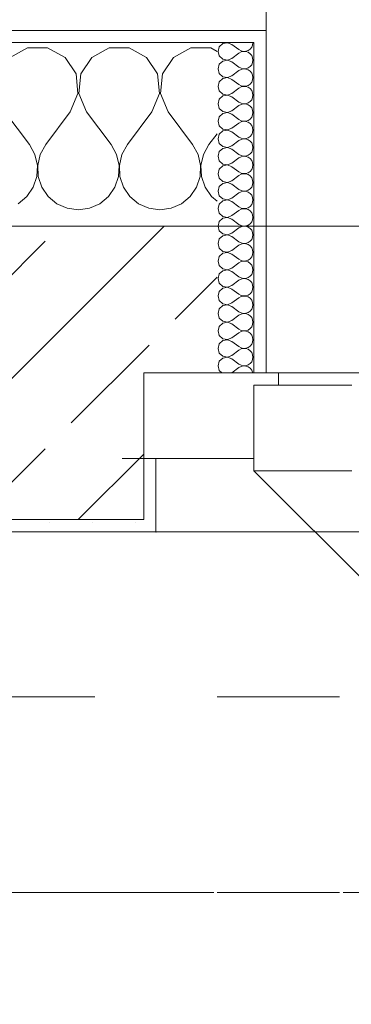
# Model space of a CAD drawing. Header units: metres. Extents: x -3.6 to 90.7, y -11.1 to 18.
# Tile 88 of 256: x 1.019 to 1.29, y 13.059 to 13.864. Entities that reach past the tile are written whole.
import ezdxf

# ---------------------------------------------------------------- set-up
doc = ezdxf.new("R2010")
doc.units = ezdxf.units.M
doc.header["$MEASUREMENT"] = 0
for name, pattern in [('Achse', [0.2, 0.1, -0.05, 0, -0.05]), ('Strichlinie doppelt', [0.546806, 0.264583, -0.105833, 0.070556, -0.105833]), ('Strichlinie eng', [0.115, 0.075, -0.04]), ('Untersicht', [0.1, 0.075, -0.025])]:
    doc.linetypes.add(name, pattern=pattern)
for name, color, linetype in [('152 - Bemaßung_ Beschriftung.Ausbau', 7, 'Continuous'), ('451 - Universal.Achsen Raster', 7, 'Continuous'), ('603 - Struktur.Bodenplatte_ Decke Roh', 7, 'Continuous'), ('604 - Struktur.Wand Aussen', 7, 'Continuous'), ('608 - Struktur.Träger', 7, 'Continuous'), ('650 - Abdeckung.Fußboden Aufbau', 7, 'Continuous'), ('Neubau_653 - Abdeckung.TB Verkofferung', 7, 'Continuous')]:
    doc.layers.add(name, color=color, linetype=linetype)
doc.styles.add('ERSTELLTER_STIL_2', font='txt')
doc.dimstyles.new('ERSTELLTER_STIL__1', dxfattribs={"dimtxt": 0.1, "dimasz": 0.0532, "dimexe": 0.18, "dimexo": 0.0625, "dimgap": 0, "dimtad": 1, "dimzin": 0, "dimdsep": 46, "dimtxsty": 'ERSTELLTER_STIL_2', "dimblk": 'ARROWHEAD_2', "dimblk1": 'ARROWHEAD_2', "dimblk2": 'ARROWHEAD_2', "dimcen": 0.09, "dimse1": 1, "dimse2": 1, "dimclrd": 7, "dimclre": 7, "dimclrt": 7, "dimazin": 0, "dimtfac": 1, "dimtdec": 4, "dimtmove": 0, "dimatfit": 3, "dimfxl": 1, "dimtolj": 1, "dimtzin": 0, "dimarcsym": 0})
doc.dimstyles.new('ERSTELLTER_STIL__3', dxfattribs={"dimtxt": 0.1, "dimasz": 0.0532, "dimexe": 0.18, "dimexo": 0.0625, "dimgap": 0, "dimtad": 1, "dimtih": 1, "dimtoh": 1, "dimzin": 0, "dimdsep": 46, "dimtxsty": 'ERSTELLTER_STIL_2', "dimblk": 'ARROWHEAD_2', "dimblk1": 'ARROWHEAD_2', "dimblk2": 'ARROWHEAD_2', "dimcen": 0.09, "dimse1": 1, "dimse2": 1, "dimclrd": 7, "dimclre": 7, "dimclrt": 7, "dimazin": 0, "dimtfac": 1, "dimtdec": 4, "dimtmove": 0, "dimatfit": 3, "dimfxl": 1, "dimtolj": 1, "dimtzin": 0, "dimarcsym": 0})
doc.dimstyles.new('ERSTELLTER_STIL__9', dxfattribs={"dimtxt": 0.1, "dimasz": 0.0532, "dimexe": 0.18, "dimexo": 0.0625, "dimgap": 0, "dimtad": 1, "dimtih": 1, "dimtoh": 1, "dimzin": 0, "dimdsep": 46, "dimtxsty": 'ERSTELLTER_STIL_2', "dimblk": 'ARROWHEAD_2', "dimblk1": 'ARROWHEAD_2', "dimblk2": 'ARROWHEAD_2', "dimcen": 0.09, "dimse1": 1, "dimse2": 1, "dimclrd": 7, "dimclre": 7, "dimclrt": 7, "dimazin": 0, "dimtfac": 1, "dimtdec": 4, "dimtmove": 2, "dimatfit": 3, "dimfxl": 1, "dimtolj": 1, "dimtzin": 0, "dimarcsym": 0})
pattern_1 = [(0, (0, 0), (0, 0.08660254), [0, -0.05]), (0, (0.025, 0.0433), (0, 0.08660254), [0, -0.05])]
pattern_2 = [(45, (0, 0), (-0.01767767, 0.01767767), [0, -0.025])]

# ---------------------------------------------------------------- blocks, each defined once
blk = doc.blocks.new('*X14')
at = {"layer": '604 - Struktur.Wand Aussen', "color": 7, "linetype": 'Continuous', "lineweight": 5}
for p, q in [((1.02521, 13.84066), (1.0109, 13.83299)), ((1.04145, 13.84066), (1.02521, 13.84066)), ((1.05576, 13.83299), (1.04145, 13.84066)), ((1.09188, 13.84066), (1.07757, 13.83299)), ((1.10812, 13.84066), (1.09188, 13.84066)), ((1.12243, 13.83299), (1.10812, 13.84066)), ((1.15855, 13.84066), (1.14424, 13.83299)), ((1.17479, 13.84066), (1.15855, 13.84066)), ((1.18, 13.83787), (1.17479, 13.84066)), ((1.06475, 13.81947), (1.05576, 13.83299)), ((1.07757, 13.83299), (1.06858, 13.81947)), ((1.13142, 13.81947), (1.12243, 13.83299)), ((1.14424, 13.83299), (1.13525, 13.81947)), ((1.06629, 13.8033), (1.06475, 13.81947)), ((1.06858, 13.81947), (1.06705, 13.8033)), ((1.13295, 13.8033), (1.13142, 13.81947)), ((1.13525, 13.81947), (1.13371, 13.8033)), ((1.06, 13.78833), (1.06629, 13.8033)), ((1.06705, 13.8033), (1.07333, 13.78833)), ((1.12667, 13.78833), (1.13295, 13.8033)), ((1.13371, 13.8033), (1.14, 13.78833)), ((1.00667, 13.78833), (1.02667, 13.76167)), ((1.06, 13.78833), (1.04, 13.76167)), ((1.07333, 13.78833), (1.09333, 13.76167)), ((1.12667, 13.78833), (1.10667, 13.76167)), ((1.14, 13.78833), (1.16, 13.76167)), ((1.18, 13.77056), (1.17333, 13.76167)), ((1.03112, 13.75362), (1.02667, 13.76167)), ((1.04, 13.76167), (1.03555, 13.75362)), ((1.09778, 13.75362), (1.09333, 13.76167)), ((1.10667, 13.76167), (1.10222, 13.75362)), ((1.16445, 13.75362), (1.16, 13.76167)), ((1.17333, 13.76167), (1.16888, 13.75362)), ((1.0332, 13.74466), (1.03112, 13.75362)), ((1.03555, 13.75362), (1.03347, 13.74466)), ((1.09987, 13.74466), (1.09778, 13.75362)), ((1.10222, 13.75362), (1.10013, 13.74466)), ((1.16653, 13.74466), (1.16445, 13.75362)), ((1.16888, 13.75362), (1.1668, 13.74466)), ((1.03275, 13.73547), (1.0332, 13.74466)), ((1.03347, 13.74466), (1.03391, 13.73547)), ((1.09942, 13.73547), (1.09987, 13.74466)), ((1.10013, 13.74466), (1.10058, 13.73547)), ((1.16609, 13.73547), (1.16653, 13.74466)), ((1.1668, 13.74466), (1.16725, 13.73547)), ((1.02981, 13.72676), (1.03275, 13.73547)), ((1.03391, 13.73547), (1.03685, 13.72676)), ((1.09648, 13.72676), (1.09942, 13.73547)), ((1.10058, 13.73547), (1.10352, 13.72676)), ((1.16315, 13.72676), (1.16609, 13.73547)), ((1.16725, 13.73547), (1.17019, 13.72676)), ((1.01752, 13.71331), (1.02461, 13.71918)), ((1.02461, 13.71918), (1.02981, 13.72676)), ((1.03685, 13.72676), (1.04206, 13.71918)), ((1.04206, 13.71918), (1.04914, 13.71331)), ((1.08419, 13.71331), (1.09127, 13.71918)), ((1.09127, 13.71918), (1.09648, 13.72676)), ((1.10352, 13.72676), (1.10873, 13.71918)), ((1.10873, 13.71918), (1.11581, 13.71331)), ((1.15086, 13.71331), (1.15794, 13.71918)), ((1.15794, 13.71918), (1.16315, 13.72676)), ((1.17019, 13.72676), (1.17539, 13.71918)), ((1.17539, 13.71918), (1.18, 13.71536)), ((1.04914, 13.71331), (1.05756, 13.7096)), ((1.07578, 13.7096), (1.08419, 13.71331)), ((1.11581, 13.71331), (1.12422, 13.7096)), ((1.14244, 13.7096), (1.15086, 13.71331)), ((1.05756, 13.7096), (1.06667, 13.70833)), ((1.06667, 13.70833), (1.07578, 13.7096)), ((1.12422, 13.7096), (1.13333, 13.70833)), ((1.13333, 13.70833), (1.14244, 13.7096))]:
    blk.add_line(p, q, dxfattribs=at)
blk = doc.blocks.new('*X34')
at = {"layer": '604 - Struktur.Wand Aussen', "color": 7, "linetype": 'Continuous', "lineweight": 5}
for p, q in [((1.18178, 13.84161), (1.18071, 13.83786)), ((1.18466, 13.84425), (1.18178, 13.84161)), ((1.1885, 13.84497), (1.18466, 13.84425)), ((1.19214, 13.84357), (1.1885, 13.84497)), ((1.19214, 13.84357), (1.19786, 13.83929)), ((1.20696, 13.83973), (1.20822, 13.84124)), ((1.20822, 13.84124), (1.20901, 13.84305)), ((1.20901, 13.84305), (1.20929, 13.845)), ((1.18071, 13.83786), (1.18178, 13.8341)), ((1.18178, 13.8341), (1.18466, 13.83147)), ((1.1885, 13.83074), (1.19214, 13.83214)), ((1.19214, 13.83214), (1.19786, 13.83643)), ((1.19786, 13.83929), (1.19958, 13.83833)), ((1.19958, 13.83738), (1.19786, 13.83643)), ((1.19958, 13.83833), (1.2015, 13.83789)), ((1.2015, 13.83783), (1.19958, 13.83738)), ((1.2015, 13.83789), (1.20347, 13.83798)), ((1.20347, 13.83773), (1.2015, 13.83783)), ((1.20347, 13.83798), (1.20534, 13.83861)), ((1.20534, 13.8371), (1.20347, 13.83773)), ((1.20534, 13.83861), (1.20696, 13.83973)), ((1.20696, 13.83599), (1.20534, 13.8371)), ((1.20822, 13.83447), (1.20696, 13.83599)), ((1.20901, 13.83267), (1.20822, 13.83447)), ((1.20929, 13.83071), (1.20901, 13.83267)), ((1.18178, 13.82733), (1.18071, 13.82357)), ((1.18466, 13.82996), (1.18178, 13.82733)), ((1.18466, 13.83147), (1.1885, 13.83074)), ((1.1885, 13.83069), (1.18466, 13.82996)), ((1.19214, 13.82929), (1.1885, 13.83069)), ((1.19214, 13.82929), (1.19786, 13.825)), ((1.19786, 13.825), (1.19958, 13.82405)), ((1.19958, 13.82405), (1.2015, 13.8236)), ((1.2015, 13.8236), (1.20347, 13.8237)), ((1.20347, 13.8237), (1.20534, 13.82433)), ((1.20534, 13.82433), (1.20696, 13.82544)), ((1.20696, 13.82544), (1.20822, 13.82696)), ((1.20822, 13.82696), (1.20901, 13.82876)), ((1.20901, 13.82876), (1.20929, 13.83071)), ((1.18071, 13.82357), (1.18178, 13.81982)), ((1.18178, 13.81982), (1.18466, 13.81718)), ((1.18466, 13.81567), (1.18178, 13.81304)), ((1.18466, 13.81718), (1.1885, 13.81646)), ((1.1885, 13.8164), (1.18466, 13.81567)), ((1.1885, 13.81646), (1.19214, 13.81786)), ((1.19214, 13.815), (1.1885, 13.8164)), ((1.19214, 13.81786), (1.19786, 13.82214)), ((1.19958, 13.8231), (1.19786, 13.82214)), ((1.2015, 13.82354), (1.19958, 13.8231)), ((1.20347, 13.82345), (1.2015, 13.82354)), ((1.20534, 13.82282), (1.20347, 13.82345)), ((1.20696, 13.8217), (1.20534, 13.82282)), ((1.20822, 13.82018), (1.20696, 13.8217)), ((1.20901, 13.81838), (1.20822, 13.82018)), ((1.20929, 13.81643), (1.20901, 13.81838)), ((1.20901, 13.81448), (1.20929, 13.81643)), ((1.18178, 13.81304), (1.18071, 13.80929)), ((1.18071, 13.80929), (1.18178, 13.80553)), ((1.19214, 13.815), (1.19786, 13.81071)), ((1.19214, 13.80357), (1.19786, 13.80786)), ((1.19786, 13.81071), (1.19958, 13.80976)), ((1.19958, 13.80881), (1.19786, 13.80786)), ((1.19958, 13.80976), (1.2015, 13.80931)), ((1.2015, 13.80926), (1.19958, 13.80881)), ((1.2015, 13.80931), (1.20347, 13.80941)), ((1.20347, 13.80916), (1.2015, 13.80926)), ((1.20347, 13.80941), (1.20534, 13.81004)), ((1.20534, 13.80853), (1.20347, 13.80916)), ((1.20534, 13.81004), (1.20696, 13.81116)), ((1.20696, 13.80742), (1.20534, 13.80853)), ((1.20696, 13.81116), (1.20822, 13.81267)), ((1.20822, 13.81267), (1.20901, 13.81448)), ((1.18178, 13.80553), (1.18466, 13.8029)), ((1.18466, 13.80139), (1.18178, 13.79876)), ((1.18466, 13.8029), (1.1885, 13.80217)), ((1.1885, 13.80211), (1.18466, 13.80139)), ((1.1885, 13.80217), (1.19214, 13.80357)), ((1.19214, 13.80071), (1.1885, 13.80211)), ((1.19214, 13.80071), (1.19786, 13.79643)), ((1.20822, 13.8059), (1.20696, 13.80742)), ((1.20901, 13.80409), (1.20822, 13.8059)), ((1.20822, 13.79839), (1.20901, 13.80019)), ((1.20929, 13.80214), (1.20901, 13.80409)), ((1.20901, 13.80019), (1.20929, 13.80214)), ((1.18178, 13.79876), (1.18071, 13.795)), ((1.18071, 13.795), (1.18178, 13.79124)), ((1.19214, 13.78929), (1.19786, 13.79357)), ((1.19786, 13.79643), (1.19958, 13.79547)), ((1.19958, 13.79453), (1.19786, 13.79357)), ((1.19958, 13.79547), (1.2015, 13.79503)), ((1.2015, 13.79497), (1.19958, 13.79453)), ((1.2015, 13.79503), (1.20347, 13.79512)), ((1.20347, 13.79488), (1.2015, 13.79497)), ((1.20347, 13.79512), (1.20534, 13.79575)), ((1.20534, 13.79425), (1.20347, 13.79488)), ((1.20534, 13.79575), (1.20696, 13.79687)), ((1.20696, 13.79313), (1.20534, 13.79425)), ((1.20696, 13.79687), (1.20822, 13.79839)), ((1.20822, 13.79161), (1.20696, 13.79313)), ((1.20901, 13.78981), (1.20822, 13.79161)), ((1.18178, 13.78447), (1.18071, 13.78071)), ((1.18178, 13.79124), (1.18466, 13.78861)), ((1.18466, 13.7871), (1.18178, 13.78447)), ((1.18466, 13.78861), (1.1885, 13.78789)), ((1.1885, 13.78783), (1.18466, 13.7871)), ((1.1885, 13.78789), (1.19214, 13.78929)), ((1.19214, 13.78643), (1.1885, 13.78783)), ((1.19214, 13.78643), (1.19786, 13.78214)), ((1.20696, 13.78258), (1.20822, 13.7841)), ((1.20822, 13.7841), (1.20901, 13.78591)), ((1.20929, 13.78786), (1.20901, 13.78981)), ((1.20901, 13.78591), (1.20929, 13.78786)), ((1.18071, 13.78071), (1.18178, 13.77696)), ((1.18178, 13.77696), (1.18466, 13.77433)), ((1.19214, 13.775), (1.19786, 13.77929)), ((1.19786, 13.78214), (1.19958, 13.78119)), ((1.19958, 13.78024), (1.19786, 13.77929)), ((1.19958, 13.78119), (1.2015, 13.78074)), ((1.2015, 13.78069), (1.19958, 13.78024)), ((1.2015, 13.78074), (1.20347, 13.78084)), ((1.20347, 13.78059), (1.2015, 13.78069)), ((1.20347, 13.78084), (1.20534, 13.78147)), ((1.20534, 13.77996), (1.20347, 13.78059)), ((1.20534, 13.78147), (1.20696, 13.78258)), ((1.20696, 13.77884), (1.20534, 13.77996)), ((1.20822, 13.77733), (1.20696, 13.77884)), ((1.20901, 13.77552), (1.20822, 13.77733)), ((1.20929, 13.77357), (1.20901, 13.77552)), ((1.18178, 13.77018), (1.18071, 13.76643)), ((1.18466, 13.77282), (1.18178, 13.77018)), ((1.18466, 13.77433), (1.1885, 13.7736)), ((1.1885, 13.77354), (1.18466, 13.77282)), ((1.1885, 13.7736), (1.19214, 13.775)), ((1.19214, 13.77214), (1.1885, 13.77354)), ((1.19214, 13.77214), (1.19786, 13.76786)), ((1.19786, 13.76786), (1.19958, 13.7669)), ((1.20534, 13.76718), (1.20696, 13.7683)), ((1.20696, 13.7683), (1.20822, 13.76982)), ((1.20822, 13.76982), (1.20901, 13.77162)), ((1.20901, 13.77162), (1.20929, 13.77357)), ((1.18071, 13.76643), (1.18178, 13.76267)), ((1.18178, 13.76267), (1.18466, 13.76004)), ((1.18466, 13.76004), (1.1885, 13.75931)), ((1.1885, 13.75931), (1.19214, 13.76071)), ((1.19214, 13.76071), (1.19786, 13.765)), ((1.19958, 13.76595), (1.19786, 13.765)), ((1.19958, 13.7669), (1.2015, 13.76646)), ((1.2015, 13.7664), (1.19958, 13.76595)), ((1.2015, 13.76646), (1.20347, 13.76655)), ((1.20347, 13.7663), (1.2015, 13.7664)), ((1.20347, 13.76655), (1.20534, 13.76718)), ((1.20534, 13.76567), (1.20347, 13.7663)), ((1.20696, 13.76456), (1.20534, 13.76567)), ((1.20822, 13.76304), (1.20696, 13.76456)), ((1.20901, 13.76124), (1.20822, 13.76304)), ((1.20929, 13.75929), (1.20901, 13.76124)), ((1.20901, 13.75733), (1.20929, 13.75929)), ((1.18178, 13.7559), (1.18071, 13.75214)), ((1.18071, 13.75214), (1.18178, 13.74839)), ((1.18466, 13.75853), (1.18178, 13.7559)), ((1.1885, 13.75926), (1.18466, 13.75853)), ((1.19214, 13.75786), (1.1885, 13.75926)), ((1.19214, 13.75786), (1.19786, 13.75357)), ((1.19786, 13.75357), (1.19958, 13.75262)), ((1.19958, 13.75167), (1.19786, 13.75071)), ((1.19958, 13.75262), (1.2015, 13.75217)), ((1.2015, 13.75211), (1.19958, 13.75167)), ((1.2015, 13.75217), (1.20347, 13.75227)), ((1.20347, 13.75202), (1.2015, 13.75211)), ((1.20347, 13.75227), (1.20534, 13.7529)), ((1.20534, 13.75139), (1.20347, 13.75202)), ((1.20534, 13.7529), (1.20696, 13.75401)), ((1.20696, 13.75027), (1.20534, 13.75139)), ((1.20696, 13.75401), (1.20822, 13.75553)), ((1.20822, 13.75553), (1.20901, 13.75733)), ((1.18178, 13.74839), (1.18466, 13.74575)), ((1.18466, 13.74425), (1.18178, 13.74161)), ((1.18466, 13.74575), (1.1885, 13.74503)), ((1.1885, 13.74497), (1.18466, 13.74425)), ((1.1885, 13.74503), (1.19214, 13.74643)), ((1.19214, 13.74357), (1.1885, 13.74497)), ((1.19214, 13.74643), (1.19786, 13.75071)), ((1.19214, 13.74357), (1.19786, 13.73929)), ((1.20822, 13.74876), (1.20696, 13.75027)), ((1.20901, 13.74695), (1.20822, 13.74876)), ((1.20929, 13.745), (1.20901, 13.74695)), ((1.20901, 13.74305), (1.20929, 13.745)), ((1.18178, 13.74161), (1.18071, 13.73786)), ((1.18071, 13.73786), (1.18178, 13.7341)), ((1.19214, 13.73214), (1.19786, 13.73643)), ((1.19786, 13.73929), (1.19958, 13.73833)), ((1.19958, 13.73738), (1.19786, 13.73643)), ((1.19958, 13.73833), (1.2015, 13.73789)), ((1.2015, 13.73783), (1.19958, 13.73738)), ((1.2015, 13.73789), (1.20347, 13.73798)), ((1.20347, 13.73773), (1.2015, 13.73783)), ((1.20347, 13.73798), (1.20534, 13.73861)), ((1.20534, 13.7371), (1.20347, 13.73773)), ((1.20534, 13.73861), (1.20696, 13.73973)), ((1.20696, 13.73599), (1.20534, 13.7371)), ((1.20696, 13.73973), (1.20822, 13.74124)), ((1.20822, 13.73447), (1.20696, 13.73599)), ((1.20822, 13.74124), (1.20901, 13.74305)), ((1.18178, 13.72733), (1.18071, 13.72357)), ((1.18178, 13.7341), (1.18466, 13.73147)), ((1.18466, 13.72996), (1.18178, 13.72733)), ((1.18466, 13.73147), (1.1885, 13.73074)), ((1.1885, 13.73069), (1.18466, 13.72996)), ((1.1885, 13.73074), (1.19214, 13.73214)), ((1.19214, 13.72929), (1.1885, 13.73069)), ((1.19214, 13.72929), (1.19786, 13.725)), ((1.20901, 13.73267), (1.20822, 13.73447)), ((1.20822, 13.72696), (1.20901, 13.72876)), ((1.20929, 13.73071), (1.20901, 13.73267)), ((1.20901, 13.72876), (1.20929, 13.73071)), ((1.18071, 13.72357), (1.18178, 13.71982)), ((1.18178, 13.71982), (1.18466, 13.71718)), ((1.19214, 13.71786), (1.19786, 13.72214)), ((1.19786, 13.725), (1.19958, 13.72405)), ((1.19958, 13.7231), (1.19786, 13.72214)), ((1.19958, 13.72405), (1.2015, 13.7236)), ((1.2015, 13.72354), (1.19958, 13.7231)), ((1.2015, 13.7236), (1.20347, 13.7237)), ((1.20347, 13.72345), (1.2015, 13.72354)), ((1.20347, 13.7237), (1.20534, 13.72433)), ((1.20534, 13.72282), (1.20347, 13.72345)), ((1.20534, 13.72433), (1.20696, 13.72544)), ((1.20696, 13.7217), (1.20534, 13.72282)), ((1.20696, 13.72544), (1.20822, 13.72696)), ((1.20822, 13.72018), (1.20696, 13.7217)), ((1.20901, 13.71838), (1.20822, 13.72018)), ((1.18178, 13.71304), (1.18071, 13.70929)), ((1.18466, 13.71567), (1.18178, 13.71304)), ((1.18466, 13.71718), (1.1885, 13.71646)), ((1.1885, 13.7164), (1.18466, 13.71567)), ((1.1885, 13.71646), (1.19214, 13.71786)), ((1.19214, 13.715), (1.1885, 13.7164)), ((1.19214, 13.715), (1.19786, 13.71071)), ((1.20534, 13.71004), (1.20696, 13.71116)), ((1.20696, 13.71116), (1.20822, 13.71267)), ((1.20822, 13.71267), (1.20901, 13.71448)), ((1.20929, 13.71643), (1.20901, 13.71838)), ((1.20901, 13.71448), (1.20929, 13.71643)), ((1.18071, 13.70929), (1.18178, 13.70553)), ((1.18178, 13.70553), (1.18466, 13.7029)), ((1.1885, 13.70217), (1.19214, 13.70357)), ((1.19214, 13.70357), (1.19786, 13.70786)), ((1.19786, 13.71071), (1.19958, 13.70976)), ((1.19958, 13.70881), (1.19786, 13.70786)), ((1.19958, 13.70976), (1.2015, 13.70931)), ((1.2015, 13.70926), (1.19958, 13.70881)), ((1.2015, 13.70931), (1.20347, 13.70941)), ((1.20347, 13.70916), (1.2015, 13.70926)), ((1.20347, 13.70941), (1.20534, 13.71004)), ((1.20534, 13.70853), (1.20347, 13.70916)), ((1.20696, 13.70742), (1.20534, 13.70853)), ((1.20822, 13.7059), (1.20696, 13.70742)), ((1.20901, 13.70409), (1.20822, 13.7059)), ((1.20929, 13.70214), (1.20901, 13.70409)), ((1.18178, 13.69876), (1.18071, 13.695)), ((1.18071, 13.695), (1.18178, 13.69124)), ((1.18466, 13.70139), (1.18178, 13.69876)), ((1.18466, 13.7029), (1.1885, 13.70217)), ((1.1885, 13.70211), (1.18466, 13.70139)), ((1.19214, 13.70071), (1.1885, 13.70211)), ((1.19214, 13.70071), (1.19786, 13.69643)), ((1.19786, 13.69643), (1.19958, 13.69547)), ((1.19958, 13.69547), (1.2015, 13.69503)), ((1.2015, 13.69497), (1.19958, 13.69453)), ((1.2015, 13.69503), (1.20347, 13.69512)), ((1.20347, 13.69488), (1.2015, 13.69497)), ((1.20347, 13.69512), (1.20534, 13.69575)), ((1.20534, 13.69425), (1.20347, 13.69488)), ((1.20534, 13.69575), (1.20696, 13.69687)), ((1.20696, 13.69687), (1.20822, 13.69839)), ((1.20822, 13.69839), (1.20901, 13.70019)), ((1.20901, 13.70019), (1.20929, 13.70214)), ((1.18178, 13.69124), (1.18466, 13.68861)), ((1.18466, 13.6871), (1.18178, 13.68447)), ((1.18466, 13.68861), (1.1885, 13.68789)), ((1.1885, 13.68783), (1.18466, 13.6871)), ((1.1885, 13.68789), (1.19214, 13.68929)), ((1.19214, 13.68643), (1.1885, 13.68783)), ((1.19214, 13.68929), (1.19786, 13.69357)), ((1.19958, 13.69453), (1.19786, 13.69357)), ((1.20696, 13.69313), (1.20534, 13.69425)), ((1.20822, 13.69161), (1.20696, 13.69313)), ((1.20901, 13.68981), (1.20822, 13.69161)), ((1.20929, 13.68786), (1.20901, 13.68981)), ((1.20901, 13.68591), (1.20929, 13.68786)), ((1.18178, 13.68447), (1.18071, 13.68071)), ((1.18071, 13.68071), (1.18178, 13.67696)), ((1.19214, 13.68643), (1.19786, 13.68214)), ((1.19214, 13.675), (1.19786, 13.67929)), ((1.19786, 13.68214), (1.19958, 13.68119)), ((1.19958, 13.68024), (1.19786, 13.67929)), ((1.19958, 13.68119), (1.2015, 13.68074)), ((1.2015, 13.68069), (1.19958, 13.68024)), ((1.2015, 13.68074), (1.20347, 13.68084)), ((1.20347, 13.68059), (1.2015, 13.68069)), ((1.20347, 13.68084), (1.20534, 13.68147)), ((1.20534, 13.67996), (1.20347, 13.68059)), ((1.20534, 13.68147), (1.20696, 13.68258)), ((1.20696, 13.67884), (1.20534, 13.67996)), ((1.20696, 13.68258), (1.20822, 13.6841)), ((1.20822, 13.67733), (1.20696, 13.67884)), ((1.20822, 13.6841), (1.20901, 13.68591)), ((1.18178, 13.67696), (1.18466, 13.67433)), ((1.18466, 13.67282), (1.18178, 13.67018)), ((1.18466, 13.67433), (1.1885, 13.6736)), ((1.1885, 13.67354), (1.18466, 13.67282)), ((1.1885, 13.6736), (1.19214, 13.675)), ((1.19214, 13.67214), (1.1885, 13.67354)), ((1.19214, 13.67214), (1.19786, 13.66786)), ((1.20901, 13.67552), (1.20822, 13.67733)), ((1.20822, 13.66982), (1.20901, 13.67162)), ((1.20929, 13.67357), (1.20901, 13.67552)), ((1.20901, 13.67162), (1.20929, 13.67357)), ((1.18178, 13.67018), (1.18071, 13.66643)), ((1.18071, 13.66643), (1.18178, 13.66267)), ((1.18178, 13.66267), (1.18466, 13.66004)), ((1.19214, 13.66071), (1.19786, 13.665)), ((1.19786, 13.66786), (1.19958, 13.6669)), ((1.19958, 13.66595), (1.19786, 13.665)), ((1.19958, 13.6669), (1.2015, 13.66646)), ((1.2015, 13.6664), (1.19958, 13.66595)), ((1.2015, 13.66646), (1.20347, 13.66655)), ((1.20347, 13.6663), (1.2015, 13.6664)), ((1.20347, 13.66655), (1.20534, 13.66718)), ((1.20534, 13.66567), (1.20347, 13.6663)), ((1.20534, 13.66718), (1.20696, 13.6683)), ((1.20696, 13.66456), (1.20534, 13.66567)), ((1.20696, 13.6683), (1.20822, 13.66982)), ((1.20822, 13.66304), (1.20696, 13.66456)), ((1.20901, 13.66124), (1.20822, 13.66304)), ((1.18178, 13.6559), (1.18071, 13.65214)), ((1.18466, 13.65853), (1.18178, 13.6559)), ((1.18466, 13.66004), (1.1885, 13.65931)), ((1.1885, 13.65926), (1.18466, 13.65853)), ((1.1885, 13.65931), (1.19214, 13.66071)), ((1.19214, 13.65786), (1.1885, 13.65926)), ((1.19214, 13.65786), (1.19786, 13.65357)), ((1.20696, 13.65401), (1.20822, 13.65553)), ((1.20822, 13.65553), (1.20901, 13.65733)), ((1.20929, 13.65929), (1.20901, 13.66124)), ((1.20901, 13.65733), (1.20929, 13.65929)), ((1.18071, 13.65214), (1.18178, 13.64839)), ((1.18178, 13.64839), (1.18466, 13.64575)), ((1.19214, 13.64643), (1.19786, 13.65071)), ((1.19786, 13.65357), (1.19958, 13.65262)), ((1.19958, 13.65167), (1.19786, 13.65071)), ((1.19958, 13.65262), (1.2015, 13.65217)), ((1.2015, 13.65211), (1.19958, 13.65167)), ((1.2015, 13.65217), (1.20347, 13.65227)), ((1.20347, 13.65202), (1.2015, 13.65211)), ((1.20347, 13.65227), (1.20534, 13.6529)), ((1.20534, 13.65139), (1.20347, 13.65202)), ((1.20534, 13.6529), (1.20696, 13.65401)), ((1.20696, 13.65027), (1.20534, 13.65139)), ((1.20822, 13.64876), (1.20696, 13.65027)), ((1.20901, 13.64695), (1.20822, 13.64876)), ((1.20929, 13.645), (1.20901, 13.64695)), ((1.18178, 13.64161), (1.18071, 13.63786)), ((1.18466, 13.64425), (1.18178, 13.64161)), ((1.18466, 13.64575), (1.1885, 13.64503)), ((1.1885, 13.64497), (1.18466, 13.64425)), ((1.1885, 13.64503), (1.19214, 13.64643)), ((1.19214, 13.64357), (1.1885, 13.64497)), ((1.19214, 13.64357), (1.19786, 13.63929)), ((1.19786, 13.63929), (1.19958, 13.63833)), ((1.20347, 13.63798), (1.20534, 13.63861)), ((1.20534, 13.63861), (1.20696, 13.63973)), ((1.20696, 13.63973), (1.20822, 13.64124)), ((1.20822, 13.64124), (1.20901, 13.64305)), ((1.20901, 13.64305), (1.20929, 13.645)), ((1.18071, 13.63786), (1.18178, 13.6341)), ((1.18178, 13.6341), (1.18466, 13.63147)), ((1.18466, 13.63147), (1.1885, 13.63074)), ((1.1885, 13.63069), (1.18466, 13.62996)), ((1.1885, 13.63074), (1.19214, 13.63214)), ((1.19214, 13.62929), (1.1885, 13.63069)), ((1.19214, 13.63214), (1.19786, 13.63643)), ((1.19958, 13.63738), (1.19786, 13.63643)), ((1.19958, 13.63833), (1.2015, 13.63789)), ((1.2015, 13.63783), (1.19958, 13.63738)), ((1.2015, 13.63789), (1.20347, 13.63798)), ((1.20347, 13.63773), (1.2015, 13.63783)), ((1.20534, 13.6371), (1.20347, 13.63773)), ((1.20696, 13.63599), (1.20534, 13.6371)), ((1.20822, 13.63447), (1.20696, 13.63599)), ((1.20901, 13.63267), (1.20822, 13.63447)), ((1.20929, 13.63071), (1.20901, 13.63267)), ((1.20901, 13.62876), (1.20929, 13.63071)), ((1.18178, 13.62733), (1.18071, 13.62357)), ((1.18071, 13.62357), (1.18178, 13.61982)), ((1.18466, 13.62996), (1.18178, 13.62733)), ((1.19214, 13.62929), (1.19786, 13.625)), ((1.19786, 13.625), (1.19958, 13.62405)), ((1.19958, 13.6231), (1.19786, 13.62214)), ((1.19958, 13.62405), (1.2015, 13.6236)), ((1.2015, 13.62354), (1.19958, 13.6231)), ((1.2015, 13.6236), (1.20347, 13.6237)), ((1.20347, 13.62345), (1.2015, 13.62354)), ((1.20347, 13.6237), (1.20534, 13.62433)), ((1.20534, 13.62282), (1.20347, 13.62345)), ((1.20534, 13.62433), (1.20696, 13.62544)), ((1.20696, 13.6217), (1.20534, 13.62282)), ((1.20696, 13.62544), (1.20822, 13.62696)), ((1.20822, 13.62696), (1.20901, 13.62876)), ((1.18178, 13.61982), (1.18466, 13.61718)), ((1.18466, 13.61567), (1.18178, 13.61304)), ((1.18466, 13.61718), (1.1885, 13.61646)), ((1.1885, 13.6164), (1.18466, 13.61567)), ((1.1885, 13.61646), (1.19214, 13.61786)), ((1.19214, 13.615), (1.1885, 13.6164)), ((1.19214, 13.61786), (1.19786, 13.62214)), ((1.19214, 13.615), (1.19786, 13.61071)), ((1.20822, 13.62018), (1.20696, 13.6217)), ((1.20901, 13.61838), (1.20822, 13.62018)), ((1.20822, 13.61267), (1.20901, 13.61448)), ((1.20929, 13.61643), (1.20901, 13.61838)), ((1.20901, 13.61448), (1.20929, 13.61643)), ((1.18178, 13.61304), (1.18071, 13.60929)), ((1.18071, 13.60929), (1.18178, 13.60553)), ((1.19214, 13.60357), (1.19786, 13.60786)), ((1.19786, 13.61071), (1.19958, 13.60976)), ((1.19958, 13.60881), (1.19786, 13.60786)), ((1.19958, 13.60976), (1.2015, 13.60931)), ((1.2015, 13.60926), (1.19958, 13.60881)), ((1.2015, 13.60931), (1.20347, 13.60941)), ((1.20347, 13.60916), (1.2015, 13.60926)), ((1.20347, 13.60941), (1.20534, 13.61004)), ((1.20534, 13.60853), (1.20347, 13.60916)), ((1.20534, 13.61004), (1.20696, 13.61116)), ((1.20696, 13.60742), (1.20534, 13.60853)), ((1.20696, 13.61116), (1.20822, 13.61267)), ((1.20822, 13.6059), (1.20696, 13.60742)), ((1.18178, 13.59876), (1.18071, 13.595)), ((1.18178, 13.60553), (1.18466, 13.6029)), ((1.18466, 13.60139), (1.18178, 13.59876)), ((1.18466, 13.6029), (1.1885, 13.60217)), ((1.1885, 13.60211), (1.18466, 13.60139)), ((1.1885, 13.60217), (1.19214, 13.60357)), ((1.19214, 13.60071), (1.1885, 13.60211)), ((1.19214, 13.60071), (1.19786, 13.59643)), ((1.20696, 13.59687), (1.20822, 13.59839)), ((1.20901, 13.60409), (1.20822, 13.6059)), ((1.20822, 13.59839), (1.20901, 13.60019)), ((1.20929, 13.60214), (1.20901, 13.60409)), ((1.20901, 13.60019), (1.20929, 13.60214)), ((1.18071, 13.595), (1.18178, 13.59124)), ((1.18178, 13.59124), (1.18466, 13.58861)), ((1.19214, 13.58929), (1.19786, 13.59357)), ((1.19786, 13.59643), (1.19958, 13.59547)), ((1.19958, 13.59453), (1.19786, 13.59357)), ((1.19958, 13.59547), (1.2015, 13.59503)), ((1.2015, 13.59497), (1.19958, 13.59453)), ((1.2015, 13.59503), (1.20347, 13.59512)), ((1.20347, 13.59488), (1.2015, 13.59497)), ((1.20347, 13.59512), (1.20534, 13.59575)), ((1.20534, 13.59425), (1.20347, 13.59488)), ((1.20534, 13.59575), (1.20696, 13.59687)), ((1.20696, 13.59313), (1.20534, 13.59425)), ((1.20822, 13.59161), (1.20696, 13.59313)), ((1.20901, 13.58981), (1.20822, 13.59161)), ((1.18178, 13.58447), (1.18071, 13.58071)), ((1.18466, 13.5871), (1.18178, 13.58447)), ((1.18466, 13.58861), (1.1885, 13.58789)), ((1.1885, 13.58783), (1.18466, 13.5871)), ((1.1885, 13.58789), (1.19214, 13.58929)), ((1.19214, 13.58643), (1.1885, 13.58783)), ((1.19214, 13.58643), (1.19786, 13.58214)), ((1.20534, 13.58147), (1.20696, 13.58258)), ((1.20696, 13.58258), (1.20822, 13.5841)), ((1.20822, 13.5841), (1.20901, 13.58591)), ((1.20929, 13.58786), (1.20901, 13.58981)), ((1.20901, 13.58591), (1.20929, 13.58786)), ((1.18071, 13.58071), (1.18178, 13.57696)), ((1.18178, 13.57696), (1.18392, 13.575)), ((1.19214, 13.575), (1.19786, 13.57929)), ((1.19786, 13.58214), (1.19958, 13.58119)), ((1.19958, 13.58024), (1.19786, 13.57929)), ((1.19958, 13.58119), (1.2015, 13.58074)), ((1.2015, 13.58069), (1.19958, 13.58024)), ((1.2015, 13.58074), (1.20347, 13.58084)), ((1.20347, 13.58059), (1.2015, 13.58069)), ((1.20347, 13.58084), (1.20534, 13.58147)), ((1.20534, 13.57996), (1.20347, 13.58059)), ((1.20696, 13.57884), (1.20534, 13.57996)), ((1.20822, 13.57733), (1.20696, 13.57884)), ((1.20901, 13.57552), (1.20822, 13.57733)), ((1.20909, 13.575), (1.20901, 13.57552))]:
    blk.add_line(p, q, dxfattribs=at)
blk = doc.blocks.new('*D211')
at = {"layer": '152 - Bemaßung_ Beschriftung.Ausbau', "color": 7, "linetype": 'Continuous', "lineweight": 5}
for p, q in [((-0.165, 14.8025), (-0.165, 14.9075)), ((-0.015, 14.8025), (-0.015, 14.9075)), ((-0.14479, 14.89), (-0.18521, 14.82)), ((0.00521, 14.89), (-0.03521, 14.82)), ((-0.19923, 14.855), (-0.165, 14.855)), ((-0.165, 14.855), (-0.015, 14.855)), ((-0.015, 14.855), (1.12, 14.855))]:
    blk.add_line(p, q, dxfattribs=at)
at = {"layer": '152 - Bemaßung_ Beschriftung.Ausbau', "color": 7, "lineweight": 5, "insert": (-0.16721, 14.8663), "char_height": 0.1, "attachment_point": 7, "style": 'ERSTELLTER_STIL_2'}
blk.add_mtext('\\A1;{\\pql;\\fArial|b0|i0|c0|p38;15}', dxfattribs=at)
blk = doc.blocks.new('ARROWHEAD_2')
at = {"color": 0, "linetype": 'Continuous', "lineweight": 0}
for p, q in [((-0.378, -0.655), (0.378, 0.655)), ((0, 0), (-1, 0))]:
    blk.add_line(p, q, dxfattribs=at)
blk = doc.blocks.new('*D212')
at = {"layer": '152 - Bemaßung_ Beschriftung.Ausbau', "color": 7, "linetype": 'Continuous', "lineweight": 5}
for p, q in [((0.00521, 14.89), (-0.03521, 14.82)), ((1.14021, 14.89), (1.09979, 14.82)), ((-0.015, 14.855), (1.12, 14.855))]:
    blk.add_line(p, q, dxfattribs=at)
at = {"layer": '152 - Bemaßung_ Beschriftung.Ausbau', "color": 7, "lineweight": 5, "insert": (0.39443, 14.85559), "char_height": 0.1, "attachment_point": 7, "style": 'ERSTELLTER_STIL_2'}
blk.add_mtext('\\A1;{\\pql;\\fArial|b0|i0|c0|p38;1,13\\fArial|b0|i0|c0|p38;\\A1{\\H.66x;\\S5^  ;}}', dxfattribs=at)
blk = doc.blocks.new('*D213')
at = {"layer": '152 - Bemaßung_ Beschriftung.Ausbau', "color": 7, "linetype": 'Continuous', "lineweight": 5}
for p, q in [((1.12, 14.8025), (1.12, 14.9075)), ((3.52, 14.8025), (3.52, 14.9075)), ((1.14021, 14.89), (1.09979, 14.82)), ((3.54021, 14.89), (3.49979, 14.82)), ((-0.015, 14.855), (1.12, 14.855)), ((1.12, 14.855), (3.52, 14.855)), ((3.52, 14.855), (4.72, 14.855))]:
    blk.add_line(p, q, dxfattribs=at)
at = {"layer": '152 - Bemaßung_ Beschriftung.Ausbau', "color": 7, "lineweight": 5, "char_height": 0.1, "attachment_point": 7, "style": 'ERSTELLTER_STIL_2'}
for s, insert in [('\\A1;{\\pql;\\fArial|b0|i0|c0|p38;2,40}', (2.18697, 14.875)), ('\\A1;{\\pql;\\fArial|b0|i0|c0|p38;2,01}', (2.18697, 14.735))]:
    blk.add_mtext(s, dxfattribs=dict(at, insert=insert))
blk = doc.blocks.new('*D250')
at = {"layer": '152 - Bemaßung_ Beschriftung.Ausbau', "color": 7, "linetype": 'Continuous', "lineweight": 5}
for p, q in [((0.225, 15.3025), (0.225, 15.4075)), ((4.04998, 15.3025), (4.04998, 15.4075)), ((0.24521, 15.39), (0.20479, 15.32)), ((4.07018, 15.39), (4.02977, 15.32)), ((-0.015, 15.355), (0.225, 15.355)), ((0.225, 15.355), (4.04998, 15.355)), ((4.04998, 15.355), (4.20997, 15.355))]:
    blk.add_line(p, q, dxfattribs=at)
at = {"layer": '152 - Bemaßung_ Beschriftung.Ausbau', "color": 7, "lineweight": 5, "char_height": 0.1, "attachment_point": 7, "style": 'ERSTELLTER_STIL_2'}
for s, insert in [('\\A1;{\\pql;\\fArial|b0|i0|c0|p38;3,82\\fArial|b0|i0|c0|p38;\\A1{\\H.66x;\\S5^  ;}}', (1.90353, 15.35559)), ('\\A1;{\\pql;\\fArial|b0|i0|c0|p38;16}', (3.87797, 15.375))]:
    blk.add_mtext(s, dxfattribs=dict(at, insert=insert))
blk = doc.blocks.new('*D289')
at = {"layer": '152 - Bemaßung_ Beschriftung.Ausbau', "color": 7, "linetype": 'Continuous', "lineweight": 5}
for p, q in [((0.67999, 15.8025), (0.67999, 15.9075)), ((3.97999, 15.8025), (3.97999, 15.9075)), ((0.7002, 15.89), (0.65978, 15.82)), ((4.0002, 15.89), (3.95978, 15.82)), ((0.37999, 15.855), (0.67999, 15.855)), ((0.67999, 15.855), (3.97999, 15.855)), ((3.97999, 15.855), (4.27999, 15.855))]:
    blk.add_line(p, q, dxfattribs=at)
at = {"layer": '152 - Bemaßung_ Beschriftung.Ausbau', "color": 7, "lineweight": 5, "insert": (2.19696, 15.875), "char_height": 0.1, "attachment_point": 7, "style": 'ERSTELLTER_STIL_2'}
blk.add_mtext('\\A1;{\\pql;\\fArial|b0|i0|c0|p38;3,30}', dxfattribs=at)
blk = doc.blocks.new('*D359')
at = {"layer": '152 - Bemaßung_ Beschriftung.Ausbau', "color": 7, "linetype": 'Continuous', "lineweight": 5}
for p, q in [((-1.71, 13.47521), (-1.64, 13.43479)), ((-1.6225, 13.455), (-1.7275, 13.455)), ((-1.675, 8.25), (-1.675, 13.455)), ((-1.71, 8.27021), (-1.64, 8.22979)), ((-1.6225, 8.25), (-1.7275, 8.25))]:
    blk.add_line(p, q, dxfattribs=at)
at = {"layer": '152 - Bemaßung_ Beschriftung.Ausbau', "color": 7, "lineweight": 5, "insert": (-1.67559, 10.69443), "char_height": 0.1, "attachment_point": 7, "rotation": 90, "style": 'ERSTELLTER_STIL_2'}
blk.add_mtext('\\A1;{\\pql;\\fArial|b0|i0|c0|p38;5,20\\fArial|b0|i0|c0|p38;\\A1{\\H.66x;\\S5^  ;}}', dxfattribs=at)

msp = doc.modelspace()

# ---------------------------------------------------------------- hatches: boundary and pattern name
at = {"layer": '604 - Struktur.Wand Aussen', "linetype": 'Continuous', "lineweight": 0, "true_color": 0x000000}
h = msp.add_hatch(dxfattribs=at)
h.set_pattern_fill('Verputz_0001', color=18, style=0, pattern_type=2)
h.set_pattern_definition(pattern_1)
h.paths.add_polyline_path([(-0.165, 13.855), (-0.165, 13.845), (1.21, 13.845), (1.21, 13.855)])
h = msp.add_hatch(dxfattribs=at)
h.set_pattern_fill('Verputz_0001', color=18, style=0, pattern_type=2)
h.set_pattern_definition(pattern_1)
h.paths.add_polyline_path([(1.21, 13.855), (1.21, 13.575), (1.22, 13.575), (1.22, 13.855)])
h = msp.add_hatch(dxfattribs=at)
h.set_pattern_fill('Beton__Stahlbeton_0001', color=18, style=0, pattern_type=2)
h.set_pattern_definition([(45, (0, 0), (-0.0848528, 0.0848528), []), (45, (-0.04243, 0.04243), (-0.0848528, 0.0848528), [0.09, -0.03])])
h.paths.add_polyline_path([(0.225, 13.695), (0.225, 13.455), (1.12, 13.455), (1.12, 13.505), (1.12, 13.575), (1.18, 13.575), (1.18, 13.695)])
h = msp.add_hatch(dxfattribs=at)
h.set_pattern_fill('Gips_0001', color=18, style=0, pattern_type=2)
h.set_pattern_definition(pattern_2)
h.paths.add_polyline_path([(1.12, 13.445), (1.13, 13.445), (1.13, 13.505), (1.12, 13.505)])
h = msp.add_hatch(dxfattribs=at)
h.set_pattern_fill('Gips_0001', color=18, style=0, pattern_type=2)
h.set_pattern_definition(pattern_2)
h.paths.add_polyline_path([(0.68999, 13.445), (1.12, 13.445), (1.12, 13.455), (0.68999, 13.455)])

# ---------------------------------------------------------------- linework, layer by layer
at = {"layer": '451 - Universal.Achsen Raster', "color": 160, "linetype": 'Strichlinie doppelt', "lineweight": 9, "true_color": 0x3232ff}
msp.add_line((64.93502, 13.14998), (-3.175, 13.14998), dxfattribs=at)
at = {"layer": '603 - Struktur.Bodenplatte_ Decke Roh', "color": 7, "linetype": 'Continuous', "lineweight": 18, "flags": 128}
msp.add_lwpolyline([(47.47999, 13.695), (14.77999, 13.695), (14.77999, 13.455), (14.77999, 12.99998), (14.84, 12.99998), (14.84, 8.58498), (13.03, 8.58498), (13.03, 8.72498), (11.41, 8.72498), (11.41, 12.99998), (11.47999, 12.99998), (11.47999, 13.455), (11.47999, 13.695), (-0.015, 13.695), (-0.015, 0.005), (62.27503, 0.005)], dxfattribs=at)
at = {"layer": '604 - Struktur.Wand Aussen', "color": 7, "linetype": 'Continuous', "lineweight": 9}
for p, q in [((1.22, 13.885), (1.22, 13.855)), ((1.21, 13.495), (1.62719, 13.07781)), ((3.51, 13.445), (1.13, 13.445))]:
    msp.add_line(p, q, dxfattribs=at)
at = {"layer": '604 - Struktur.Wand Aussen', "color": 7, "linetype": 'Continuous', "lineweight": 5}
for p, q in [((1.21, 13.855), (1.22, 13.855)), ((1.22, 13.855), (1.22, 13.845)), ((1.22, 13.855), (1.22, 13.845)), ((1.18, 13.845), (-0.025, 13.845)), ((1.18, 13.845), (1.21, 13.845)), ((1.21, 13.575), (1.21, 13.845)), ((1.21, 13.845), (1.21, 13.575)), ((1.22, 13.845), (1.22, 13.705)), ((1.22, 13.845), (1.22, 13.705)), ((1.22, 13.705), (1.22, 13.695)), ((1.22, 13.705), (1.22, 13.695)), ((1.22, 13.695), (1.22, 13.575)), ((1.22, 13.695), (1.22, 13.575)), ((1.18, 13.575), (1.21, 13.575)), ((1.18, 13.575), (1.21, 13.575)), ((1.18, 13.575), (1.21, 13.575)), ((1.21, 13.575), (1.22, 13.575)), ((1.21, 13.575), (1.22, 13.575)), ((1.21, 13.575), (1.22, 13.575)), ((1.12, 13.505), (1.13, 13.505)), ((1.12, 13.505), (1.13, 13.505)), ((1.12, 13.505), (1.13, 13.505)), ((1.13, 13.505), (1.13, 13.455)), ((1.13, 13.505), (1.13, 13.455)), ((1.13, 13.455), (1.13, 13.445)), ((1.13, 13.455), (1.13, 13.445)), ((1.12, 13.445), (1.13, 13.445))]:
    msp.add_line(p, q, dxfattribs=at)
at = {"layer": '604 - Struktur.Wand Aussen', "color": 7, "linetype": 'Strichlinie eng', "lineweight": 9}
for p, q in [((3.42, 13.855), (1.22, 13.855)), ((3.51, 13.445), (1.13, 13.445))]:
    msp.add_line(p, q, dxfattribs=at)
at = {"layer": '604 - Struktur.Wand Aussen', "color": 7, "linetype": 'Continuous', "lineweight": 13}
for p, q in [((1.18, 13.695), (0.225, 13.695)), ((1.18, 13.575), (1.12, 13.575)), ((1.12, 13.575), (1.12, 13.505)), ((1.12, 13.575), (1.23, 13.575)), ((1.12, 13.575), (1.12, 13.505)), ((1.12, 13.575), (1.12, 13.505)), ((1.18, 13.575), (1.12, 13.575)), ((1.18, 13.575), (1.12, 13.575)), ((1.23, 13.575), (1.78, 13.575)), ((1.23, 13.575), (1.23, 13.565)), ((1.23, 13.565), (1.21, 13.565)), ((1.21, 13.565), (1.21, 13.505)), ((1.21, 13.495), (1.21, 13.565)), ((1.21, 13.565), (1.29, 13.565)), ((1.12, 13.455), (1.12, 13.505)), ((1.21, 13.505), (1.12, 13.505)), ((1.29, 13.495), (1.21, 13.495)), ((0.225, 13.455), (1.12, 13.455))]:
    msp.add_line(p, q, dxfattribs=at)
at = {"layer": '604 - Struktur.Wand Aussen', "color": 7, "linetype": 'Continuous', "lineweight": 5, "flags": 128}
for points in [[(1.21, 13.855), (-0.175, 13.855)], [(0.68999, 13.445), (1.12, 13.445)]]:
    msp.add_lwpolyline(points, dxfattribs=at)
at = {"layer": '604 - Struktur.Wand Aussen', "color": 7, "linetype": 'Continuous', "lineweight": 9}
msp.add_point((1.13, 13.445), dxfattribs=at)
at = {"layer": '608 - Struktur.Träger', "color": 7, "linetype": 'Untersicht', "lineweight": 13}
msp.add_line((0.37999, 13.30998), (11.47999, 13.30998), dxfattribs=at)
at = {"layer": '608 - Struktur.Träger', "color": 7, "linetype": 'Achse', "lineweight": 9}
msp.add_line((0.37999, 13.14998), (11.47999, 13.14998), dxfattribs=at)
at = {"layer": '650 - Abdeckung.Fußboden Aufbau', "color": 7, "linetype": 'Continuous', "lineweight": 13, "flags": 128}
msp.add_lwpolyline([(3.99499, 8.25), (4.04998, 8.25), (4.04998, 12.98998), (3.96999, 12.98998), (3.96999, 13.445), (0.68999, 13.445), (0.68999, 12.98998), (0.36999, 12.98998), (0.36999, 13.445), (0.235, 13.445), (0.235, 8.50998)], dxfattribs=at)
at = {"layer": 'Neubau_653 - Abdeckung.TB Verkofferung', "color": 1, "linetype": 'Untersicht', "lineweight": 9}
msp.add_line((0.70249, 13.50498), (11.24, 13.50498), dxfattribs=at)

# ---------------------------------------------------------------- block references
at = {"layer": '604 - Struktur.Wand Aussen', "color": 7, "lineweight": 18}
for name in ['*X14', '*X34']:
    msp.add_blockref(name, (0, 0), dxfattribs=at)

# ---------------------------------------------------------------- dimensions: what is measured, and where the dimension line sits
at = {"layer": '152 - Bemaßung_ Beschriftung.Ausbau', "color": 7, "linetype": 'Continuous', "lineweight": 5}
for base, p1, p2, dimstyle, picture, middle in [((3.97999, 15.855), (0.67999, 13.44998), (3.97999, 13.44998), 'ERSTELLTER_STIL__3', '*D289', (2.32684, 15.925)), ((4.04998, 15.355), (0.225, 13.455), (4.04998, 12.98998), 'ERSTELLTER_STIL__3', '*D250', (2.16847, 15.425)), ((1.12, 14.855), (-0.015, 13.695), (1.12, 13.575), 'ERSTELLTER_STIL__3', '*D212', (0.6593704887, 14.9250000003)), ((3.52, 14.855), (1.12, 13.575), (3.52, 13.575), 'ERSTELLTER_STIL__3', '*D213', (2.31685, 14.925)), ((-0.015, 14.855), (-0.165, 13.845), (-0.015, 13.695), 'ERSTELLTER_STIL__9', '*D211', (-0.09098, 14.9163))]:
    dim = msp.add_linear_dim(base=base, p1=p1, p2=p2, dimstyle=dimstyle, dxfattribs=at)
    dim.commit()
    dim.dimension.update_dxf_attribs({"geometry": picture, "text_midpoint": middle, "dimtype": 160})
dim = msp.add_linear_dim(base=(-1.675, 13.455), p1=(2.3649819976, 8.25), p2=(0.225, 13.455), angle=90, dimstyle='ERSTELLTER_STIL__1', dxfattribs=at)
dim.commit()
dim.dimension.update_dxf_attribs({"geometry": '*D359', "text_midpoint": (-1.7450000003, 10.9593704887), "dimtype": 160, "text_rotation": 90})

doc.saveas('drawing.dxf')
